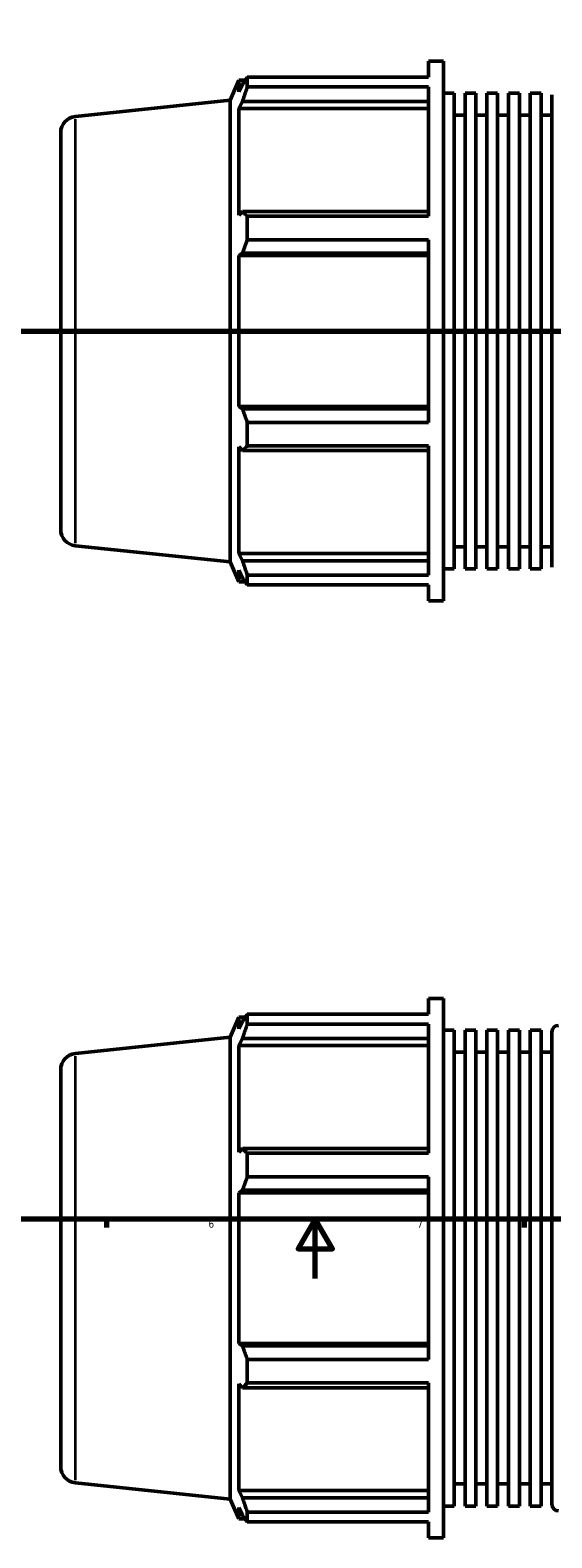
# Model space of a CAD drawing. Header units: millimetres. Extents: x -184 to 1437, y -87 to 1008.
# Tile 3 of 7: x 325 to 500, y -87 to 419. Entities that reach past the tile are written whole.
import ezdxf

# ---------------------------------------------------------------- set-up
doc = ezdxf.new("R2010")
doc.units = ezdxf.units.MM
doc.linetypes.add('CHAIN', pattern=[0.7087, 0.4724, -0.0591, 0.1181, -0.0591])
for name, color, linetype, lineweight in [('Border (ISO)', 7, 'Continuous', 70), ('Section Line (ISO)', 7, 'CHAIN', 70), ('Visible (ISO)', 7, 'Continuous', 50), ('Visible Narrow (ISO)', 7, 'Continuous', 35)]:
    doc.layers.add(name, color=color, linetype=linetype, lineweight=lineweight)
doc.styles.add('Note Text (ISO)', font='tahoma.ttf')

# ---------------------------------------------------------------- blocks, each defined once
blk = doc.blocks.new('Borders Default Border')
at = {"layer": 'Border (ISO)'}
for p, q in [((350.42, 20), (350.42, 17.1)), ((490.58, 20), (490.58, 17.1))]:
    blk.add_line(p, q, dxfattribs=at)
at = {"layer": 'Border (ISO)', "flags": 128}
for points in [[(20, 20), (20, 574), (821, 574), (821, 20), (20, 20)], [(420.5, 0), (420.5, 20), (414.73, 10), (426.27, 10), (420.5, 20)]]:
    blk.add_lwpolyline(points, dxfattribs=at)
at = {"layer": 'Border (ISO)', "color": 232, "true_color": 0xca0064, "char_height": 2.5, "attachment_point": 7, "style": 'Note Text (ISO)'}
for s, insert in [('6', (384.66, 17.05)), ('7', (454.77, 17.1))]:
    blk.add_mtext(s, dxfattribs=dict(at, insert=insert))
blk = doc.blocks.new('2dTransSection0')
at = {"layer": 'Section Line (ISO)', "linetype": 'CHAIN'}
blk.add_line((235.03, 317.93), (833.03, 317.93), dxfattribs=at)

msp = doc.modelspace()

# ---------------------------------------------------------------- linework, layer by layer
at = {"layer": 'Visible (ISO)'}
for p, q in [((458.553, 403.081), (458.553, 408.427)), ((458.553, 408.427), (463.528, 408.427)), ((463.528, 227.427), (463.528, 408.427)), ((391.888, 395.403), (394.867, 402.092)), ((394.867, 402.092), (394.867, 398.197)), ((394.867, 402.092), (396.985, 402.092)), ((396.075, 400.786), (394.867, 398.197)), ((397.687, 403.081), (458.553, 403.081)), ((397.687, 399.809), (397.687, 403.081)), ((458.553, 399.809), (397.687, 399.809)), ((458.553, 356.472), (458.553, 399.809)), ((339.956, 389.945), (391.888, 395.403)), ((391.888, 240.451), (391.888, 395.403)), ((394.867, 392.583), (396.075, 394.991)), ((396.075, 394.991), (458.553, 394.991)), ((463.528, 397.748), (467.167, 397.748)), ((467.167, 238.106), (467.167, 397.748)), ((470.806, 238.106), (470.806, 397.748)), ((470.806, 397.748), (474.445, 397.748)), ((474.445, 238.106), (474.445, 397.748)), ((478.084, 238.106), (478.084, 397.748)), ((478.084, 397.748), (481.723, 397.748)), ((481.723, 238.106), (481.723, 397.748)), ((485.362, 238.106), (485.362, 397.748)), ((485.362, 397.748), (489, 397.748)), ((489, 238.106), (489, 397.748)), ((492.639, 238.106), (492.639, 397.748)), ((492.639, 397.748), (496.278, 397.748)), ((496.278, 238.106), (496.278, 397.748)), ((499.917, 238.677), (499.917, 397.177)), ((458.553, 392.583), (394.867, 392.583)), ((394.867, 392.583), (394.867, 356.79)), ((467.167, 390.327), (470.806, 390.327)), ((474.445, 390.327), (478.084, 390.327)), ((481.723, 390.327), (485.362, 390.327)), ((489, 390.327), (492.639, 390.327)), ((496.278, 390.327), (499.917, 390.327)), ((335.031, 384.475), (335.031, 251.38)), ((396.075, 358.044), (394.867, 356.79)), ((458.553, 358.044), (396.075, 358.044)), ((397.687, 356.472), (458.553, 356.472)), ((397.687, 348.571), (397.687, 356.472)), ((394.867, 343.236), (396.075, 344.053)), ((396.075, 344.053), (458.553, 344.053)), ((458.553, 348.571), (397.687, 348.571)), ((458.553, 287.284), (458.553, 348.571)), ((458.553, 343.236), (394.867, 343.236)), ((394.867, 343.236), (394.867, 292.618)), ((458.553, 292.618), (394.867, 292.618)), ((396.075, 291.802), (394.867, 292.618)), ((458.553, 291.802), (396.075, 291.802)), ((397.687, 287.284), (458.553, 287.284)), ((397.687, 279.383), (397.687, 287.284)), ((394.867, 279.064), (394.867, 243.272)), ((394.867, 279.064), (396.075, 277.811)), ((458.553, 279.383), (397.687, 279.383)), ((458.553, 236.046), (458.553, 279.383)), ((396.075, 277.811), (458.553, 277.811)), ((339.956, 245.91), (391.888, 240.451)), ((458.553, 243.272), (394.867, 243.272)), ((396.075, 240.864), (394.867, 243.272)), ((467.167, 245.527), (470.806, 245.527)), ((474.445, 245.527), (478.084, 245.527)), ((481.723, 245.527), (485.362, 245.527)), ((489, 245.527), (492.639, 245.527)), ((496.278, 245.527), (499.917, 245.527)), ((391.888, 240.451), (394.867, 233.762)), ((458.553, 240.864), (396.075, 240.864)), ((463.528, 238.106), (467.167, 238.106)), ((470.806, 238.106), (474.445, 238.106)), ((478.084, 238.106), (481.723, 238.106)), ((485.362, 238.106), (489, 238.106)), ((492.639, 238.106), (496.278, 238.106)), ((394.867, 237.658), (394.867, 233.762)), ((394.867, 237.658), (396.075, 235.068)), ((394.867, 233.762), (396.985, 233.762)), ((397.687, 236.046), (458.553, 236.046)), ((397.687, 232.773), (397.687, 236.046)), ((458.553, 232.773), (397.687, 232.773)), ((458.553, 227.427), (458.553, 232.773)), ((458.553, 227.427), (463.528, 227.427)), ((458.553, 88.683), (458.553, 94.029)), ((458.553, 94.029), (463.528, 94.029)), ((463.528, -86.971), (463.528, 94.029)), ((391.888, 81.005), (394.867, 87.694)), ((394.867, 87.694), (394.867, 83.798)), ((394.867, 87.694), (396.985, 87.694)), ((396.075, 86.388), (394.867, 83.798)), ((397.687, 88.683), (458.553, 88.683)), ((397.687, 85.41), (397.687, 88.683)), ((339.956, 75.546), (391.888, 81.005)), ((391.888, -73.947), (391.888, 81.005)), ((458.553, 85.41), (397.687, 85.41)), ((458.553, 42.073), (458.553, 85.41)), ((463.528, 83.35), (467.167, 83.35)), ((467.167, -76.292), (467.167, 83.35)), ((470.806, -76.292), (470.806, 83.35)), ((470.806, 83.35), (474.445, 83.35)), ((474.445, -76.292), (474.445, 83.35)), ((478.084, -76.292), (478.084, 83.35)), ((478.084, 83.35), (481.723, 83.35)), ((481.723, -76.292), (481.723, 83.35)), ((485.362, -76.292), (485.362, 83.35)), ((485.362, 83.35), (489, 83.35)), ((489, -76.292), (489, 83.35)), ((492.639, -76.292), (492.639, 83.35)), ((492.639, 83.35), (496.278, 83.35)), ((496.278, -76.292), (496.278, 83.35)), ((499.917, -75.721), (499.917, 82.779)), ((394.867, 78.184), (396.075, 80.592)), ((394.867, 78.184), (394.867, 42.392)), ((458.553, 78.184), (394.867, 78.184)), ((396.075, 80.592), (458.553, 80.592)), ((467.167, 75.929), (470.806, 75.929)), ((474.445, 75.929), (478.084, 75.929)), ((481.723, 75.929), (485.362, 75.929)), ((489, 75.929), (492.639, 75.929)), ((496.278, 75.929), (499.917, 75.929)), ((335.031, 70.077), (335.031, -63.019)), ((396.075, 43.646), (394.867, 42.392)), ((458.553, 43.646), (396.075, 43.646)), ((397.687, 42.073), (458.553, 42.073)), ((397.687, 34.173), (397.687, 42.073)), ((458.553, 34.173), (397.687, 34.173)), ((458.553, -27.115), (458.553, 34.173)), ((394.867, 28.838), (396.075, 29.654)), ((394.867, 28.838), (394.867, -21.78)), ((458.553, 28.838), (394.867, 28.838)), ((396.075, 29.654), (458.553, 29.654)), ((396.075, -22.597), (394.867, -21.78)), ((458.553, -21.78), (394.867, -21.78)), ((458.553, -22.597), (396.075, -22.597)), ((397.687, -27.115), (458.553, -27.115)), ((397.687, -35.016), (397.687, -27.115)), ((394.867, -35.334), (394.867, -71.126)), ((394.867, -35.334), (396.075, -36.588)), ((458.553, -35.016), (397.687, -35.016)), ((458.553, -78.353), (458.553, -35.016)), ((396.075, -36.588), (458.553, -36.588)), ((339.956, -68.489), (391.888, -73.947)), ((467.167, -68.871), (470.806, -68.871)), ((474.445, -68.871), (478.084, -68.871)), ((481.723, -68.871), (485.362, -68.871)), ((489, -68.871), (492.639, -68.871)), ((496.278, -68.871), (499.917, -68.871)), ((391.888, -73.947), (394.867, -80.636)), ((458.553, -71.126), (394.867, -71.126)), ((396.075, -73.535), (394.867, -71.126)), ((458.553, -73.535), (396.075, -73.535)), ((394.867, -76.741), (394.867, -80.636)), ((394.867, -76.741), (396.075, -79.33)), ((394.867, -80.636), (396.985, -80.636)), ((397.687, -78.353), (458.553, -78.353)), ((397.687, -81.625), (397.687, -78.353)), ((463.528, -76.292), (467.167, -76.292)), ((470.806, -76.292), (474.445, -76.292)), ((478.084, -76.292), (481.723, -76.292)), ((485.362, -76.292), (489, -76.292)), ((492.639, -76.292), (496.278, -76.292)), ((458.553, -81.625), (397.687, -81.625)), ((458.553, -86.971), (458.553, -81.625)), ((458.553, -86.971), (463.528, -86.971))]:
    msp.add_line(p, q, dxfattribs=at)
for centre, radius, start, end in [((340.531, 384.475), 5.5, 96, 180), ((340.531, 251.38), 5.5, 180, 264), ((502.117, 82.779), 2.2, 90, 180), ((340.531, 70.077), 5.5, 96, 180), ((340.531, -63.019), 5.5, 180, 264), ((502.117, -75.721), 2.2, 180, 270)]:
    msp.add_arc(centre, radius, start, end, dxfattribs=at)
for points, weights in [([(396.075, 400.786), (396.849, 401.91), (397.687, 403.081)], [1.00251454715, 1.0016654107, 1]), ([(397.687, 399.809), (396.849, 397.351), (396.075, 394.991)], [1, 1.0016654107, 1.00251454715]), ([(396.075, 358.044), (396.849, 357.274), (397.687, 356.472)], [1.00251454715, 1.0016654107, 1]), ([(397.687, 348.571), (396.849, 346.266), (396.075, 344.053)], [1, 1.0016654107, 1.00251454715]), ([(396.075, 291.802), (396.849, 289.589), (397.687, 287.284)], [1.00251454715, 1.0016654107, 1]), ([(397.687, 279.383), (396.849, 278.581), (396.075, 277.811)], [1, 1.0016654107, 1.00251454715]), ([(396.075, 240.864), (396.849, 238.504), (397.687, 236.046)], [1.00251454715, 1.0016654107, 1]), ([(397.687, 232.773), (396.849, 233.944), (396.075, 235.068)], [1, 1.0016654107, 1.00251454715]), ([(396.075, 86.388), (396.849, 87.512), (397.687, 88.683)], [1.00251454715, 1.0016654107, 1]), ([(397.687, 85.41), (396.849, 82.952), (396.075, 80.592)], [1, 1.0016654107, 1.00251454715]), ([(396.075, 43.646), (396.849, 42.875), (397.687, 42.073)], [1.00251454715, 1.0016654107, 1]), ([(397.687, 34.173), (396.849, 31.867), (396.075, 29.654)], [1, 1.0016654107, 1.00251454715]), ([(396.075, -22.597), (396.849, -24.81), (397.687, -27.115)], [1.00251454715, 1.0016654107, 1]), ([(397.687, -35.016), (396.849, -35.818), (396.075, -36.588)], [1, 1.0016654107, 1.00251454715]), ([(396.075, -73.535), (396.849, -75.895), (397.687, -78.353)], [1.00251454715, 1.0016654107, 1]), ([(397.687, -81.625), (396.849, -80.454), (396.075, -79.33)], [1, 1.0016654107, 1.00251454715])]:
    msp.add_rational_spline(points, weights, degree=2, dxfattribs=at)
at = {"layer": 'Visible Narrow (ISO)'}
for p, q in [((339.956, 246.796), (339.956, 389.058)), ((339.956, -67.602), (339.956, 74.66))]:
    msp.add_line(p, q, dxfattribs=at)

# ---------------------------------------------------------------- block references
msp.add_blockref('Borders Default Border', (0, 0))
at = {"layer": 'Section Line (ISO)'}
msp.add_blockref('2dTransSection0', (0, 0), dxfattribs=at)

doc.saveas('drawing.dxf')
